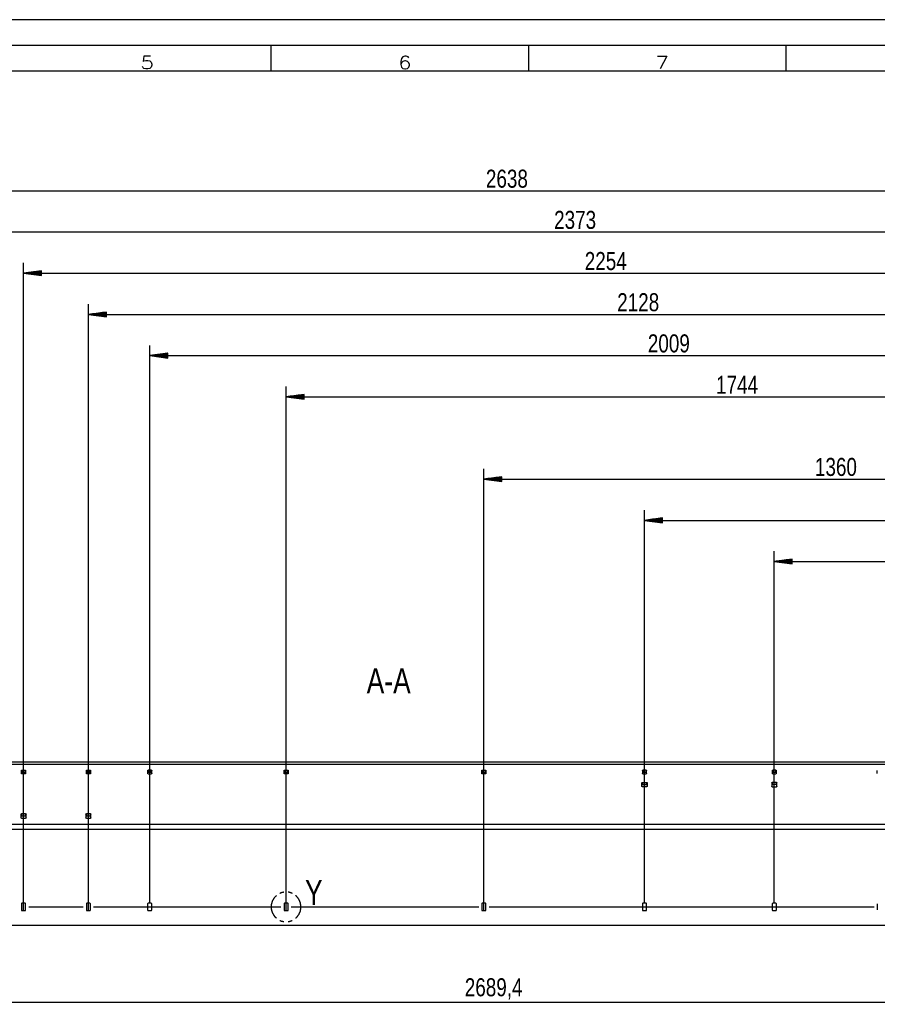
# Model space of a CAD drawing. Header units: millimetres. Extents: x -4 to 841, y -4 to 594.
# Tile 14 of 19: x 222 to 388, y 403 to 594. Entities that reach past the tile are written whole.
import ezdxf

# ---------------------------------------------------------------- set-up
doc = ezdxf.new("R2010")
doc.units = ezdxf.units.MM
doc.layers.add('1', color=7, linetype='Continuous')
doc.styles.add('SEACAD_Arial', font='arial.ttf', dxfattribs={"width": 0.75})
doc.styles.add('SEACAD_simplex_shx', font='simplex.shx', dxfattribs={"width": 0.587})

msp = doc.modelspace()

# ---------------------------------------------------------------- linework, layer by layer
at = {"layer": '1', "color": 7, "linetype": 'Continuous'}
for p, q in [((841, 594), (0, 594)), ((836, 589), (5, 589)), ((270.5, 584), (270.5, 589)), ((320.5, 584), (320.5, 589)), ((370.5, 584), (370.5, 589)), ((831, 584), (10, 584)), ((183.98, 560.73), (447.78, 560.73)), ((447.78, 552.73), (210.48, 552.73)), ((222.38, 420.93), (222.38, 546.73)), ((225.88, 545.19), (222.38, 544.73)), ((222.38, 544.73), (447.78, 544.73)), ((222.38, 544.73), (225.88, 544.27)), ((225.88, 544.73), (222.38, 544.73)), ((225.88, 544.73), (222.38, 544.73)), ((225.88, 544.78), (222.77, 544.78)), ((225.88, 544.68), (222.77, 544.68)), ((225.88, 544.83), (223.16, 544.83)), ((225.88, 544.63), (223.16, 544.63)), ((225.88, 544.88), (223.54, 544.88)), ((225.88, 544.57), (223.54, 544.57)), ((225.88, 544.93), (223.93, 544.93)), ((225.88, 544.52), (223.93, 544.52)), ((225.88, 544.98), (224.31, 544.98)), ((225.88, 544.47), (224.31, 544.47)), ((225.88, 545.03), (224.7, 545.03)), ((225.88, 544.42), (224.7, 544.42)), ((225.88, 545.08), (225.09, 545.08)), ((225.88, 544.37), (225.09, 544.37)), ((225.88, 545.13), (225.47, 545.13)), ((225.88, 544.32), (225.47, 544.32)), ((225.88, 545.18), (225.86, 545.18)), ((225.88, 545.18), (225.86, 545.18)), ((225.88, 544.27), (225.86, 544.27)), ((225.88, 544.27), (225.86, 544.27)), ((225.88, 544.27), (225.88, 545.19)), ((234.98, 420.93), (234.98, 538.73)), ((238.48, 537.19), (234.98, 536.73)), ((234.98, 536.73), (447.78, 536.73)), ((234.98, 536.73), (238.48, 536.27)), ((238.48, 536.73), (234.98, 536.73)), ((238.48, 536.73), (234.98, 536.73)), ((238.48, 536.78), (235.37, 536.78)), ((238.48, 536.68), (235.37, 536.68)), ((238.48, 536.83), (235.76, 536.83)), ((238.48, 536.63), (235.76, 536.63)), ((238.48, 536.88), (236.14, 536.88)), ((238.48, 536.57), (236.14, 536.57)), ((238.48, 536.93), (236.53, 536.93)), ((238.48, 536.52), (236.53, 536.52)), ((238.48, 536.98), (236.91, 536.98)), ((238.48, 536.47), (236.91, 536.47)), ((238.48, 537.03), (237.3, 537.03)), ((238.48, 536.42), (237.3, 536.42)), ((238.48, 537.08), (237.69, 537.08)), ((238.48, 536.37), (237.69, 536.37)), ((238.48, 537.13), (238.07, 537.13)), ((238.48, 536.32), (238.07, 536.32)), ((238.48, 537.18), (238.46, 537.18)), ((238.48, 537.18), (238.46, 537.18)), ((238.48, 536.27), (238.46, 536.27)), ((238.48, 536.27), (238.46, 536.27)), ((238.48, 536.27), (238.48, 537.19)), ((246.88, 422.33), (246.88, 530.73)), ((250.38, 529.19), (246.88, 528.73)), ((246.88, 528.73), (447.78, 528.73)), ((246.88, 528.73), (250.38, 528.27)), ((250.38, 528.73), (246.88, 528.73)), ((250.38, 528.73), (246.88, 528.73)), ((250.38, 528.78), (247.27, 528.78)), ((250.38, 528.68), (247.27, 528.68)), ((250.38, 528.83), (247.66, 528.83)), ((250.38, 528.63), (247.66, 528.63)), ((250.38, 528.88), (248.04, 528.88)), ((250.38, 528.57), (248.04, 528.57)), ((250.38, 528.93), (248.43, 528.93)), ((250.38, 528.52), (248.43, 528.52)), ((250.38, 528.98), (248.81, 528.98)), ((250.38, 528.47), (248.81, 528.47)), ((250.38, 529.03), (249.2, 529.03)), ((250.38, 528.42), (249.2, 528.42)), ((250.38, 529.08), (249.59, 529.08)), ((250.38, 528.37), (249.59, 528.37)), ((250.38, 529.13), (249.97, 529.13)), ((250.38, 528.32), (249.97, 528.32)), ((250.38, 529.18), (250.36, 529.18)), ((250.38, 529.18), (250.36, 529.18)), ((250.38, 528.27), (250.36, 528.27)), ((250.38, 528.27), (250.36, 528.27)), ((250.38, 528.27), (250.38, 529.19)), ((273.38, 420.93), (273.38, 522.73)), ((276.88, 521.19), (273.38, 520.73)), ((273.38, 520.73), (447.78, 520.73)), ((273.38, 520.73), (276.88, 520.27)), ((276.88, 520.73), (273.38, 520.73)), ((276.88, 520.73), (273.38, 520.73)), ((276.88, 520.78), (273.77, 520.78)), ((276.88, 520.68), (273.77, 520.68)), ((276.88, 520.83), (274.16, 520.83)), ((276.88, 520.63), (274.16, 520.63)), ((276.88, 520.88), (274.54, 520.88)), ((276.88, 520.57), (274.54, 520.57)), ((276.88, 520.93), (274.93, 520.93)), ((276.88, 520.52), (274.93, 520.52)), ((276.88, 520.98), (275.31, 520.98)), ((276.88, 520.47), (275.31, 520.47)), ((276.88, 521.03), (275.7, 521.03)), ((276.88, 520.42), (275.7, 520.42)), ((276.88, 521.08), (276.09, 521.08)), ((276.88, 520.37), (276.09, 520.37)), ((276.88, 521.13), (276.47, 521.13)), ((276.88, 521.18), (276.86, 521.18)), ((276.88, 521.18), (276.86, 521.18)), ((276.88, 520.27), (276.88, 521.19)), ((276.88, 520.32), (276.47, 520.32)), ((276.88, 520.27), (276.86, 520.27)), ((276.88, 520.27), (276.86, 520.27)), ((311.78, 420.93), (311.78, 506.73)), ((315.28, 505.19), (311.78, 504.73)), ((315.28, 505.03), (314.1, 505.03)), ((315.28, 505.08), (314.49, 505.08)), ((315.28, 505.13), (314.87, 505.13)), ((315.28, 505.18), (315.26, 505.18)), ((315.28, 505.18), (315.26, 505.18)), ((315.28, 504.27), (315.28, 505.19)), ((311.78, 504.73), (447.78, 504.73)), ((311.78, 504.73), (315.28, 504.27)), ((315.28, 504.73), (311.78, 504.73)), ((315.28, 504.73), (311.78, 504.73)), ((315.28, 504.78), (312.17, 504.78)), ((315.28, 504.68), (312.17, 504.68)), ((315.28, 504.83), (312.56, 504.83)), ((315.28, 504.63), (312.56, 504.63)), ((315.28, 504.88), (312.94, 504.88)), ((315.28, 504.57), (312.94, 504.57)), ((315.28, 504.93), (313.33, 504.93)), ((315.28, 504.52), (313.33, 504.52)), ((315.28, 504.98), (313.71, 504.98)), ((315.28, 504.47), (313.71, 504.47)), ((315.28, 504.42), (314.1, 504.42)), ((315.28, 504.37), (314.49, 504.37)), ((315.28, 504.32), (314.87, 504.32)), ((315.28, 504.27), (315.26, 504.27)), ((315.28, 504.27), (315.26, 504.27)), ((342.98, 422.33), (342.98, 498.73)), ((346.48, 497.19), (342.98, 496.73)), ((342.98, 496.73), (447.78, 496.73)), ((342.98, 496.73), (346.48, 496.27)), ((346.48, 496.73), (342.98, 496.73)), ((346.48, 496.73), (342.98, 496.73)), ((346.48, 496.78), (343.37, 496.78)), ((346.48, 496.68), (343.37, 496.68)), ((346.48, 496.83), (343.76, 496.83)), ((346.48, 496.63), (343.76, 496.63)), ((346.48, 496.88), (344.14, 496.88)), ((346.48, 496.57), (344.14, 496.57)), ((346.48, 496.93), (344.53, 496.93)), ((346.48, 496.52), (344.53, 496.52)), ((346.48, 496.98), (344.91, 496.98)), ((346.48, 496.47), (344.91, 496.47)), ((346.48, 497.03), (345.3, 497.03)), ((346.48, 496.42), (345.3, 496.42)), ((346.48, 497.08), (345.69, 497.08)), ((346.48, 496.37), (345.69, 496.37)), ((346.48, 497.13), (346.07, 497.13)), ((346.48, 496.32), (346.07, 496.32)), ((346.48, 497.18), (346.46, 497.18)), ((346.48, 497.18), (346.46, 497.18)), ((346.48, 496.27), (346.46, 496.27)), ((346.48, 496.27), (346.46, 496.27)), ((346.48, 496.27), (346.48, 497.19)), ((368.18, 422.33), (368.18, 490.73)), ((371.68, 489.19), (368.18, 488.73)), ((368.18, 488.73), (447.78, 488.73)), ((368.18, 488.73), (371.68, 488.27)), ((371.68, 488.73), (368.18, 488.73)), ((371.68, 488.73), (368.18, 488.73)), ((371.68, 488.78), (368.57, 488.78)), ((371.68, 488.68), (368.57, 488.68)), ((371.68, 488.83), (368.96, 488.83)), ((371.68, 488.63), (368.96, 488.63)), ((371.68, 488.88), (369.34, 488.88)), ((371.68, 488.57), (369.34, 488.57)), ((371.68, 488.93), (369.73, 488.93)), ((371.68, 488.52), (369.73, 488.52)), ((371.68, 488.98), (370.11, 488.98)), ((371.68, 488.47), (370.11, 488.47)), ((371.68, 489.03), (370.5, 489.03)), ((371.68, 488.42), (370.5, 488.42)), ((371.68, 489.08), (370.89, 489.08)), ((371.68, 488.37), (370.89, 488.37)), ((371.68, 489.13), (371.27, 489.13)), ((371.68, 488.32), (371.27, 488.32)), ((371.68, 489.18), (371.66, 489.18)), ((371.68, 489.18), (371.66, 489.18)), ((371.68, 488.27), (371.66, 488.27)), ((371.68, 488.27), (371.66, 488.27)), ((371.68, 488.27), (371.68, 489.19)), ((447.78, 449.73), (166.6, 449.73)), ((447.78, 449.32), (166.87, 449.32)), ((221.98, 447.55), (221.98, 448.12)), ((222.08, 448.19), (222.68, 448.19)), ((222.08, 448.19), (222.08, 447.76)), ((222.08, 447.76), (222.68, 447.76)), ((222.68, 447.76), (222.68, 448.19)), ((222.78, 448.12), (222.78, 447.55)), ((234.58, 447.55), (234.58, 448.12)), ((234.68, 448.19), (235.28, 448.19)), ((234.68, 448.19), (234.68, 447.76)), ((234.68, 447.76), (235.28, 447.76)), ((235.28, 447.76), (235.28, 448.19)), ((235.38, 448.12), (235.38, 447.55)), ((246.48, 448.12), (246.48, 447.55)), ((247.18, 448.19), (246.58, 448.19)), ((246.58, 448.19), (246.58, 447.76)), ((247.18, 447.76), (246.58, 447.76)), ((247.18, 447.76), (247.18, 448.19)), ((247.28, 447.55), (247.28, 448.12)), ((272.98, 447.55), (272.98, 448.12)), ((273.08, 448.19), (273.68, 448.19)), ((273.08, 448.19), (273.08, 447.76)), ((273.08, 447.76), (273.68, 447.76)), ((273.68, 447.76), (273.68, 448.19)), ((273.78, 448.12), (273.78, 447.55)), ((311.38, 447.55), (311.38, 448.12)), ((311.48, 448.19), (312.08, 448.19)), ((311.48, 448.19), (311.48, 447.76)), ((311.48, 447.76), (312.08, 447.76)), ((312.08, 447.76), (312.08, 448.19)), ((312.18, 448.12), (312.18, 447.55)), ((342.58, 448.12), (342.58, 447.55)), ((343.28, 448.19), (342.68, 448.19)), ((342.68, 448.19), (342.68, 447.76)), ((343.28, 447.76), (342.68, 447.76)), ((343.28, 447.76), (343.28, 448.19)), ((343.38, 447.55), (343.38, 448.12)), ((367.78, 448.12), (367.78, 447.55)), ((368.48, 448.19), (367.88, 448.19)), ((367.88, 448.19), (367.88, 447.76)), ((368.48, 447.76), (367.88, 447.76)), ((368.48, 447.76), (368.48, 448.19)), ((368.58, 447.55), (368.58, 448.12)), ((388.18, 447.55), (388.18, 448.12)), ((222.68, 447.48), (222.08, 447.48)), ((235.28, 447.48), (234.68, 447.48)), ((246.58, 447.48), (247.18, 447.48)), ((273.68, 447.48), (273.08, 447.48)), ((312.08, 447.48), (311.48, 447.48)), ((342.48, 445.04), (342.48, 445.75)), ((342.58, 445.82), (343.38, 445.82)), ((342.58, 445.82), (342.58, 445.39)), ((342.68, 447.48), (343.28, 447.48)), ((343.38, 445.39), (343.38, 445.82)), ((343.48, 445.75), (343.48, 445.04)), ((367.68, 445.75), (367.68, 445.04)), ((368.58, 445.82), (367.78, 445.82)), ((367.78, 445.82), (367.78, 445.39)), ((367.88, 447.48), (368.48, 447.48)), ((368.58, 445.39), (368.58, 445.82)), ((368.68, 445.04), (368.68, 445.75)), ((342.58, 445.39), (343.38, 445.39)), ((343.38, 444.97), (342.58, 444.97)), ((368.58, 445.39), (367.78, 445.39)), ((367.78, 444.97), (368.58, 444.97)), ((221.88, 439.63), (221.88, 438.92)), ((222.78, 439.7), (221.98, 439.7)), ((221.98, 439.7), (221.98, 439.28)), ((222.78, 439.28), (221.98, 439.28)), ((221.98, 438.85), (222.78, 438.85)), ((222.78, 439.28), (222.78, 439.7)), ((222.88, 438.92), (222.88, 439.63)), ((234.48, 439.63), (234.48, 438.92)), ((235.38, 439.7), (234.58, 439.7)), ((234.58, 439.7), (234.58, 439.28)), ((235.38, 439.28), (234.58, 439.28)), ((234.58, 438.85), (235.38, 438.85)), ((235.38, 439.28), (235.38, 439.7)), ((235.48, 438.92), (235.48, 439.63)), ((447.78, 437.64), (178.55, 437.64)), ((447.78, 436.65), (179.1, 436.65)), ((221.98, 422.23), (221.98, 421.03)), ((222.68, 422.33), (222.08, 422.33)), ((222.08, 420.93), (222.68, 420.93)), ((222.78, 421.03), (222.78, 422.23)), ((223.38, 421.63), (233.98, 421.63)), ((234.58, 422.23), (234.58, 421.03)), ((235.28, 422.33), (234.68, 422.33)), ((234.68, 420.93), (235.28, 420.93)), ((235.38, 421.03), (235.38, 422.23)), ((235.98, 421.63), (272.38, 421.63)), ((246.48, 422.23), (246.48, 421.03)), ((247.18, 422.33), (246.58, 422.33)), ((246.58, 420.93), (247.18, 420.93)), ((247.28, 421.03), (247.28, 422.23)), ((272.98, 422.23), (272.98, 421.03)), ((273.68, 422.33), (273.08, 422.33)), ((273.08, 420.93), (273.68, 420.93)), ((273.78, 421.03), (273.78, 422.23)), ((274.38, 421.63), (310.78, 421.63)), ((311.38, 422.23), (311.38, 421.03)), ((312.08, 422.33), (311.48, 422.33)), ((311.48, 420.93), (312.08, 420.93)), ((312.18, 421.03), (312.18, 422.23)), ((312.78, 421.63), (387.58, 421.63)), ((342.58, 422.23), (342.58, 421.03)), ((343.28, 422.33), (342.68, 422.33)), ((342.68, 420.93), (343.28, 420.93)), ((343.38, 421.03), (343.38, 422.23)), ((367.78, 422.23), (367.78, 421.03)), ((368.48, 422.33), (367.88, 422.33)), ((367.88, 420.93), (368.48, 420.93)), ((368.58, 421.03), (368.58, 422.23)), ((388.18, 422.23), (388.18, 421.03)), ((447.78, 418.03), (179.05, 418.03)), ((447.78, 403.03), (178.85, 403.03))]:
    msp.add_line(p, q, dxfattribs=at)
for centre, start, end in [((222.08, 422.23), 90, 180), ((222.08, 421.03), 180, 270), ((222.68, 422.23), 0, 90), ((222.68, 421.03), 270, 0), ((234.68, 422.23), 90, 180), ((234.68, 421.03), 180, 270), ((235.28, 422.23), 0, 90), ((235.28, 421.03), 270, 0), ((246.58, 422.23), 90, 180), ((246.58, 421.03), 180, 270), ((247.18, 422.23), 0, 90), ((247.18, 421.03), 270, 0), ((273.08, 422.23), 90, 180), ((273.08, 421.03), 180, 270), ((273.68, 422.23), 0, 90), ((273.68, 421.03), 270, 0), ((311.48, 422.23), 90, 180), ((311.48, 421.03), 180, 270), ((312.08, 422.23), 0, 90), ((312.08, 421.03), 270, 0), ((342.68, 422.23), 90, 180), ((342.68, 421.03), 180, 270), ((343.28, 422.23), 0, 90), ((343.28, 421.03), 270, 0), ((367.88, 422.23), 90, 180), ((367.88, 421.03), 180, 270), ((368.48, 422.23), 0, 90), ((368.48, 421.03), 270, 0)]:
    msp.add_arc(centre, 0.1, start, end, dxfattribs=at)
for points, knots in [([(221.98, 448.12), (222.01, 448.17), (222.08, 448.19)], [0, 0, 0.440154, 1, 1]), ([(222.08, 447.76), (222.01, 447.74), (221.98, 447.69)], [0, 0, 0.559846, 1, 1]), ([(222.68, 448.19), (222.76, 448.17), (222.78, 448.12)], [0, 0, 0.559779, 1, 1]), ([(222.78, 447.69), (222.76, 447.74), (222.68, 447.76)], [0, 0, 0.440221, 1, 1]), ([(234.58, 448.12), (234.61, 448.17), (234.68, 448.19)], [0, 0, 0.440154, 1, 1]), ([(234.68, 447.76), (234.61, 447.74), (234.58, 447.69)], [0, 0, 0.559846, 1, 1]), ([(235.28, 448.19), (235.36, 448.17), (235.38, 448.12)], [0, 0, 0.559846, 1, 1]), ([(235.38, 447.69), (235.36, 447.74), (235.28, 447.76)], [0, 0, 0.440154, 1, 1]), ([(246.48, 448.12), (246.51, 448.17), (246.58, 448.19)], [0, 0, 0.440154, 1, 1]), ([(246.58, 447.76), (246.51, 447.74), (246.48, 447.69)], [0, 0, 0.559846, 1, 1]), ([(247.18, 448.19), (247.26, 448.17), (247.28, 448.12)], [0, 0, 0.559846, 1, 1]), ([(247.28, 447.69), (247.26, 447.74), (247.18, 447.76)], [0, 0, 0.440154, 1, 1]), ([(272.98, 448.12), (273.01, 448.17), (273.08, 448.19)], [0, 0, 0.440221, 1, 1]), ([(273.08, 447.76), (273.01, 447.74), (272.98, 447.69)], [0, 0, 0.559779, 1, 1]), ([(273.68, 448.19), (273.76, 448.17), (273.78, 448.12)], [0, 0, 0.559846, 1, 1]), ([(273.78, 447.69), (273.76, 447.74), (273.68, 447.76)], [0, 0, 0.440154, 1, 1]), ([(311.38, 448.12), (311.41, 448.17), (311.48, 448.19)], [0, 0, 0.440154, 1, 1]), ([(311.48, 447.76), (311.41, 447.74), (311.38, 447.69)], [0, 0, 0.559846, 1, 1]), ([(312.08, 448.19), (312.16, 448.17), (312.18, 448.12)], [0, 0, 0.559779, 1, 1]), ([(312.18, 447.69), (312.16, 447.74), (312.08, 447.76)], [0, 0, 0.440221, 1, 1]), ([(342.58, 448.12), (342.61, 448.17), (342.68, 448.19)], [0, 0, 0.440154, 1, 1]), ([(342.68, 447.76), (342.61, 447.74), (342.58, 447.69)], [0, 0, 0.559846, 1, 1]), ([(343.28, 448.19), (343.36, 448.17), (343.38, 448.12)], [0, 0, 0.559779, 1, 1]), ([(343.38, 447.69), (343.36, 447.74), (343.28, 447.76)], [0, 0, 0.440221, 1, 1]), ([(367.78, 448.12), (367.81, 448.17), (367.88, 448.19)], [0, 0, 0.440265, 1, 1]), ([(367.88, 447.76), (367.81, 447.74), (367.78, 447.69)], [0, 0, 0.559735, 1, 1]), ([(368.48, 448.19), (368.56, 448.17), (368.58, 448.12)], [0, 0, 0.559824, 1, 1]), ([(368.58, 447.69), (368.56, 447.74), (368.48, 447.76)], [0, 0, 0.440176, 1, 1]), ([(222.08, 447.48), (222.01, 447.5), (221.98, 447.55)], [0, 0, 0.559846, 1, 1]), ([(222.78, 447.55), (222.76, 447.5), (222.68, 447.48)], [0, 0, 0.440221, 1, 1]), ([(234.68, 447.48), (234.61, 447.5), (234.58, 447.55)], [0, 0, 0.559846, 1, 1]), ([(235.38, 447.55), (235.36, 447.5), (235.28, 447.48)], [0, 0, 0.440154, 1, 1]), ([(246.58, 447.48), (246.51, 447.5), (246.48, 447.55)], [0, 0, 0.559846, 1, 1]), ([(247.28, 447.55), (247.26, 447.5), (247.18, 447.48)], [0, 0, 0.440154, 1, 1]), ([(273.08, 447.48), (273.01, 447.5), (272.98, 447.55)], [0, 0, 0.559779, 1, 1]), ([(273.78, 447.55), (273.76, 447.5), (273.68, 447.48)], [0, 0, 0.440154, 1, 1]), ([(311.48, 447.48), (311.41, 447.5), (311.38, 447.55)], [0, 0, 0.559846, 1, 1]), ([(312.18, 447.55), (312.16, 447.5), (312.08, 447.48)], [0, 0, 0.440221, 1, 1]), ([(342.48, 445.75), (342.51, 445.8), (342.58, 445.82)], [0, 0, 0.440306, 1, 1]), ([(342.68, 447.48), (342.61, 447.5), (342.58, 447.55)], [0, 0, 0.559846, 1, 1]), ([(343.38, 447.55), (343.36, 447.5), (343.28, 447.48)], [0, 0, 0.440221, 1, 1]), ([(343.38, 445.82), (343.46, 445.8), (343.48, 445.75)], [0, 0, 0.559694, 1, 1]), ([(367.68, 445.75), (367.71, 445.8), (367.78, 445.82)], [0, 0, 0.440417, 1, 1]), ([(367.88, 447.48), (367.81, 447.5), (367.78, 447.55)], [0, 0, 0.559735, 1, 1]), ([(368.58, 447.55), (368.56, 447.5), (368.48, 447.48)], [0, 0, 0.440176, 1, 1]), ([(368.58, 445.82), (368.66, 445.8), (368.68, 445.75)], [0, 0, 0.559805, 1, 1]), ([(342.58, 445.39), (342.51, 445.37), (342.48, 445.32)], [0, 0, 0.559846, 1, 1]), ([(342.58, 444.97), (342.51, 444.99), (342.48, 445.04)], [0, 0, 0.559846, 1, 1]), ([(343.48, 445.32), (343.46, 445.37), (343.38, 445.39)], [0, 0, 0.440154, 1, 1]), ([(343.48, 445.04), (343.46, 444.99), (343.38, 444.97)], [0, 0, 0.440154, 1, 1]), ([(367.78, 445.39), (367.71, 445.37), (367.68, 445.32)], [0, 0, 0.559735, 1, 1]), ([(367.78, 444.97), (367.71, 444.99), (367.68, 445.04)], [0, 0, 0.559735, 1, 1]), ([(368.68, 445.32), (368.66, 445.37), (368.58, 445.39)], [0, 0, 0.440044, 1, 1]), ([(368.68, 445.04), (368.66, 444.99), (368.58, 444.97)], [0, 0, 0.440044, 1, 1]), ([(221.88, 439.63), (221.91, 439.68), (221.98, 439.7)], [0, 0, 0.440306, 1, 1]), ([(221.98, 439.28), (221.91, 439.26), (221.88, 439.21)], [0, 0, 0.559846, 1, 1]), ([(221.98, 438.85), (221.91, 438.87), (221.88, 438.92)], [0, 0, 0.559846, 1, 1]), ([(222.78, 439.7), (222.86, 439.68), (222.88, 439.63)], [0, 0, 0.559694, 1, 1]), ([(222.88, 439.21), (222.86, 439.26), (222.78, 439.28)], [0, 0, 0.440154, 1, 1]), ([(222.88, 438.92), (222.86, 438.87), (222.78, 438.85)], [0, 0, 0.440154, 1, 1]), ([(234.48, 439.63), (234.51, 439.68), (234.58, 439.7)], [0, 0, 0.440306, 1, 1]), ([(234.58, 439.28), (234.51, 439.26), (234.48, 439.21)], [0, 0, 0.559846, 1, 1]), ([(234.58, 438.85), (234.51, 438.87), (234.48, 438.92)], [0, 0, 0.559846, 1, 1]), ([(235.38, 439.7), (235.46, 439.68), (235.48, 439.63)], [0, 0, 0.559628, 1, 1]), ([(235.48, 439.21), (235.46, 439.26), (235.38, 439.28)], [0, 0, 0.440221, 1, 1]), ([(235.48, 438.92), (235.46, 438.87), (235.38, 438.85)], [0, 0, 0.440221, 1, 1]), ([(271.48, 423.81), (271.11, 423.46), (270.7, 422.79), (270.48, 422.03), (270.48, 421.23), (270.7, 420.47), (271.11, 419.8), (271.48, 419.45)], [0, 0, 0.101454, 0.260873, 0.420291, 0.579715, 0.739132, 0.898551, 1, 1]), ([(272.95, 424.48), (272.39, 424.37), (272.16, 424.25)], [0, 0, 0.695632, 1, 1]), ([(274.56, 424.26), (273.95, 424.47), (273.77, 424.49)], [0, 0, 0.78262, 1, 1]), ([(276.26, 421.63), (276.16, 422.41), (275.84, 423.14), (275.34, 423.75), (275.25, 423.81)], [0, 0, 0.318846, 0.637684, 0.956518, 1, 1]), ([(275.25, 419.45), (275.34, 419.51), (275.84, 420.12), (276.16, 420.85), (276.26, 421.63)], [0, 0, 0.043483, 0.362322, 0.681165, 1, 1]), ([(272.16, 419.01), (272.39, 418.89), (272.95, 418.78)], [0, 0, 0.304365, 1, 1]), ([(273.77, 418.78), (273.95, 418.79), (274.56, 419)], [0, 0, 0.217387, 1, 1])]:
    msp.add_open_spline(points, degree=1, knots=knots, dxfattribs=at)

# ---------------------------------------------------------------- texts
at = {"layer": '1', "attachment_point": 7}
for s, insert, char_height, width, style in [('{\\fsimplex|b0||i0||c0|p34;\\C7;\\H2.5;\\W1.216;5}', (245.11, 584.43), 2.5, 4.7454, 'SEACAD_simplex_shx'), ('{\\fsimplex|b0||i0||c0|p34;\\C7;\\H2.5;\\W1.216;6}', (295.11, 584.43), 2.5, 4.7454, 'SEACAD_simplex_shx'), ('{\\fsimplex|b0||i0||c0|p34;\\C7;\\H2.5;\\W1.216;7}', (345.12, 584.43), 2.5, 4.7454, 'SEACAD_simplex_shx'), ('{\\fArial|b0||i0||c0|p34;\\C7;\\H3.5;\\W0.75;2638}', (312.17, 561.31), 3.5, 7.9131, 'SEACAD_Arial'), ('{\\fArial|b0||i0||c0|p34;\\C7;\\H3.5;\\W0.75;2373}', (325.42, 553.31), 3.5, 7.9131, 'SEACAD_Arial'), ('{\\fArial|b0||i0||c0|p34;\\C7;\\H3.5;\\W0.75;2254}', (331.37, 545.31), 3.5, 7.9131, 'SEACAD_Arial'), ('{\\fArial|b0||i0||c0|p34;\\C7;\\H3.5;\\W0.75;2128}', (337.67, 537.31), 3.5, 7.9131, 'SEACAD_Arial'), ('{\\fArial|b0||i0||c0|p34;\\C7;\\H3.5;\\W0.75;2009}', (343.62, 529.31), 3.5, 7.9131, 'SEACAD_Arial'), ('{\\fArial|b0||i0||c0|p34;\\C7;\\H3.5;\\W0.75;1744}', (356.87, 521.31), 3.5, 7.9131, 'SEACAD_Arial'), ('{\\fArial|b0||i0||c0|p34;\\C7;\\H3.5;\\W0.75;1360}', (376.07, 505.31), 3.5, 7.9131, 'SEACAD_Arial'), ('{\\fArial|b0||i0||c0|p34;\\C7;\\H4.9;\\W0.75;A}', (289.02, 463.09), 4.9, 3.4087, 'SEACAD_Arial'), ('{\\fArial|b0||i0||c0|p34;\\C7;\\H4.9;\\W0.75;-A}', (292.44, 463.09), 4.9, 5.1131, 'SEACAD_Arial'), ('{\\fArial|b0||i0||c0|p34;\\C7;\\H4.9;\\W0.75;Y}', (277.04, 421.97), 4.9, 3.4087, 'SEACAD_Arial'), ('{\\fArial|b0||i0||c0|p34;\\C7;\\H3.5;\\W0.75;2689,4}', (308.07, 403.61), 3.5, 10.8804, 'SEACAD_Arial')]:
    msp.add_mtext(s, dxfattribs=dict(at, insert=insert, char_height=char_height, width=width, style=style))

doc.saveas('drawing.dxf')
